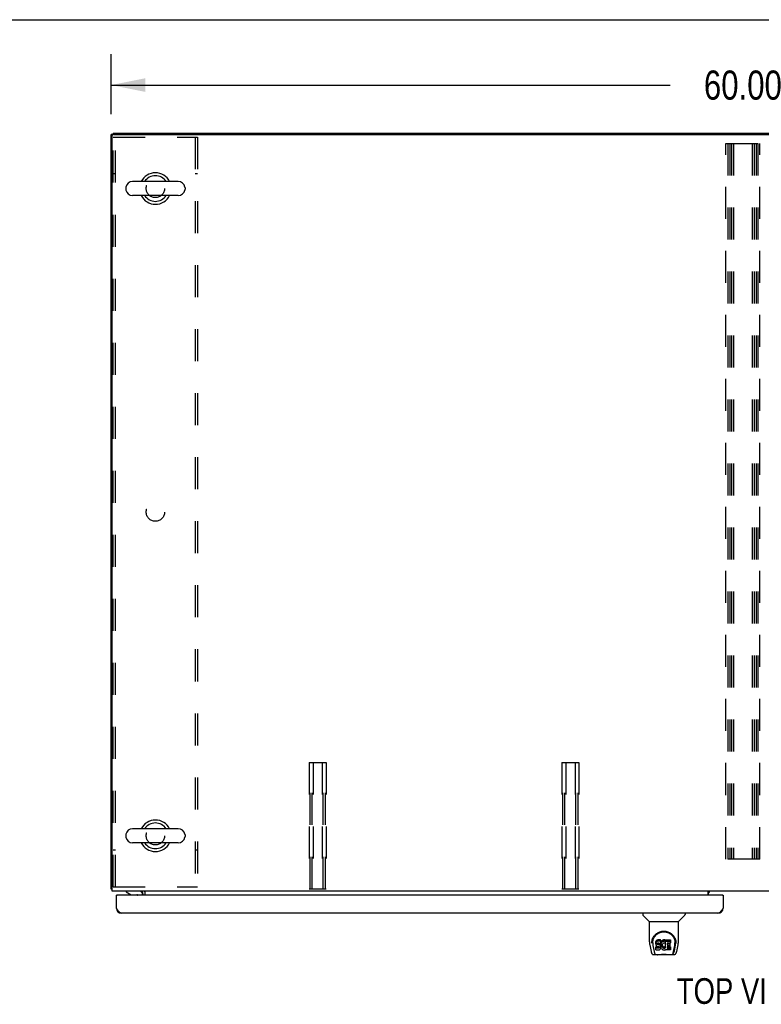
# Model space of a CAD drawing. Header units: inches. Extents: x 0 to 277, y 0 to 179.
# Tile 88 of 94: x 56 to 91, y 132 to 179. Entities that reach past the tile are written whole.
import ezdxf

# ---------------------------------------------------------------- set-up
doc = ezdxf.new("R2010")
doc.units = ezdxf.units.IN
doc.header["$LTSCALE"] = 15.20914
doc.header["$MEASUREMENT"] = 0
doc.linetypes.add('HIDDEN', pattern=[0.2, 0.1, -0.1])
doc.layers.get('0').update_dxf_attribs({"linetype": 'CONTINUOUS'})
for name, color, linetype in [('02___PRT_ALL_AXES', 7, 'CONTINUOUS'), ('DEFAULT_2', 8, 'HIDDEN'), ('DIMENSIONS', 7, 'CONTINUOUS')]:
    doc.layers.add(name, color=color, linetype=linetype)
doc.styles.get("Standard").update_dxf_attribs({"font": 'txt', "width": 0.8})
doc.dimstyles.new('DIMSTYLE_1', dxfattribs={"dimtxt": 1.382649, "dimasz": 1.626646, "dimexe": 0.09, "dimexo": 0.07, "dimgap": 0.0425, "dimtad": 0, "dimtih": 1, "dimtoh": 1, "dimzin": 4, "dimdsep": 46, "dimtxsty": 'Standard', "dimblk": '_FILLED', "dimblk1": '_FILLED', "dimblk2": '_FILLED', "dimcen": 0.09, "dimadec": 0, "dimazin": 0, "dimtfac": 1, "dimtofl": 0, "dimtmove": 0, "dimatfit": 3, "dimldrblk": '_FILLED', "dimfxl": 0, "dimtolj": 1, "dimtzin": 4, "dimarcsym": 0})

# ---------------------------------------------------------------- blocks, each defined once
blk = doc.blocks.new('_FILLED')
at = {"color": 0, "linetype": 'ByBlock'}
blk.add_solid([(0, 0), (-1, 0.2), (-1, -0.2)], dxfattribs=at)
blk = doc.blocks.new('*D1')
at = {"layer": 'DIMENSIONS', "color": 2, "linetype": 'Continuous'}
for p, q in [((60.156, 174.446), (60.156, 177.289)), ((120.156, 174.56), (120.156, 177.289)), ((60.156, 175.825), (86.699, 175.825)), ((120.156, 175.825), (93.612, 175.825))]:
    blk.add_line(p, q, dxfattribs=at)
at = {"layer": 'DIMENSIONS', "color": 2, "linetype": 'Continuous', "xscale": 1.6266460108, "yscale": 1.6266460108, "zscale": 1.6266460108, "rotation": 180}
blk.add_blockref('_FILLED', (60.156, 175.825), dxfattribs=at)
at = {"layer": 'DIMENSIONS', "color": 2, "linetype": 'Continuous', "xscale": 1.6266460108, "yscale": 1.6266460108, "zscale": 1.6266460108}
blk.add_blockref('_FILLED', (120.156, 175.825), dxfattribs=at)
at = {"layer": 'DIMENSIONS', "color": 2, "linetype": 'Continuous', "insert": (90.156, 176.516), "char_height": 1.3826, "width": 5.5306, "attachment_point": 2, "line_spacing_factor": 0.9}
blk.add_mtext('60.00', dxfattribs=at)

msp = doc.modelspace()

# ---------------------------------------------------------------- linework, layer by layer
at = {"color": 7, "linetype": 'Continuous'}
for p, q in [((0, 178.931), (276.53, 178.931)), ((60.26, 173.484), (60.156, 173.484)), ((60.26, 173.536), (60.26, 173.483)), ((60.26, 173.536), (120.052, 173.536)), ((63.34, 171.245), (61.18, 171.245)), ((60.85, 170.949), (60.85, 170.873)), ((63.67, 170.949), (63.67, 170.873)), ((63.34, 170.577), (61.18, 170.577)), ((63.34, 140.495), (61.18, 140.495)), ((60.85, 140.199), (60.85, 140.123)), ((63.67, 140.199), (63.67, 140.123)), ((63.34, 139.827), (61.18, 139.827)), ((60.208, 137.64), (60.156, 137.64)), ((60.867, 137.536), (60.867, 137.497)), ((61.672, 137.535), (61.638, 137.5)), ((60.426, 137.336), (60.406, 137.336)), ((60.867, 137.497), (61.105, 137.359)), ((61.002, 137.418), (61.002, 137.407)), ((61.002, 137.407), (61.022, 137.407)), ((61.105, 137.359), (61.378, 137.359)), ((61.654, 137.379), (61.654, 137.336)), ((89.198, 137.336), (89.218, 137.336)), ((85.401, 136.482), (85.401, 136.42)), ((85.71, 136.095), (85.413, 136.392)), ((87.1, 136.095), (87.398, 136.392)), ((87.409, 136.482), (87.409, 136.42)), ((85.716, 136.089), (87.094, 136.089)), ((85.716, 135.117), (85.716, 136.089)), ((87.094, 135.118), (87.094, 136.089)), ((86.049, 135.186), (86.035, 135.166)), ((86.058, 135.194), (86.049, 135.186)), ((86.049, 135.119), (86.049, 135.186)), ((86.067, 135.2), (86.058, 135.194)), ((86.058, 135.127), (86.058, 135.194)), ((86.089, 135.21), (86.067, 135.2)), ((86.067, 135.134), (86.067, 135.2)), ((86.112, 135.218), (86.089, 135.21)), ((86.089, 135.143), (86.089, 135.21)), ((86.252, 135.218), (86.112, 135.218)), ((86.112, 135.151), (86.112, 135.218)), ((86.253, 135.175), (86.252, 135.218)), ((86.252, 135.151), (86.252, 135.218)), ((86.329, 135.187), (86.313, 135.172)), ((86.348, 135.2), (86.329, 135.187)), ((86.329, 135.12), (86.329, 135.187)), ((86.368, 135.209), (86.348, 135.2)), ((86.348, 135.133), (86.348, 135.2)), ((86.39, 135.214), (86.368, 135.209)), ((86.368, 135.142), (86.368, 135.209)), ((86.412, 135.216), (86.39, 135.214)), ((86.39, 135.147), (86.39, 135.214)), ((86.412, 135.216), (86.434, 135.216)), ((86.412, 135.149), (86.412, 135.216)), ((86.446, 135.214), (86.434, 135.216)), ((86.434, 135.149), (86.434, 135.216)), ((86.456, 135.211), (86.446, 135.214)), ((86.446, 135.147), (86.446, 135.214)), ((86.475, 135.199), (86.456, 135.211)), ((86.456, 135.144), (86.456, 135.211)), ((86.475, 135.199), (86.475, 135.132)), ((86.476, 135.195), (86.476, 135.132)), ((86.485, 135.215), (86.722, 135.215)), ((86.485, 134.824), (86.485, 135.215)), ((86.726, 135.211), (86.726, 135.07)), ((85.731, 134.974), (85.796, 134.669)), ((85.841, 135.148), (85.84, 135.085)), ((85.878, 135.075), (85.878, 135.052)), ((85.887, 134.954), (85.945, 134.661)), ((86.021, 135.12), (86.019, 135.097)), ((86.019, 135.03), (86.019, 135.097)), ((86.021, 135.054), (86.019, 135.03)), ((86.019, 135.03), (86.02, 135.006)), ((86.02, 135.006), (86.024, 134.983)), ((86.026, 135.144), (86.021, 135.12)), ((86.021, 135.054), (86.021, 135.12)), ((86.026, 135.077), (86.021, 135.054)), ((86.022, 134.744), (86.022, 134.886)), ((86.024, 134.983), (86.032, 134.96)), ((86.035, 135.166), (86.026, 135.144)), ((86.026, 135.077), (86.026, 135.144)), ((86.035, 135.099), (86.026, 135.077)), ((86.085, 134.891), (86.026, 134.89)), ((86.026, 134.823), (86.026, 134.89)), ((86.085, 134.824), (86.026, 134.823)), ((86.026, 134.739), (86.17, 134.739)), ((86.032, 134.96), (86.045, 134.94)), ((86.035, 135.099), (86.035, 135.166)), ((86.049, 135.119), (86.035, 135.099)), ((86.045, 134.94), (86.061, 134.923)), ((86.058, 135.127), (86.049, 135.119)), ((86.067, 135.134), (86.058, 135.127)), ((86.061, 134.923), (86.081, 134.91)), ((86.089, 135.143), (86.067, 135.134)), ((86.081, 134.91), (86.092, 134.905)), ((86.146, 134.891), (86.085, 134.891)), ((86.085, 134.824), (86.085, 134.891)), ((86.146, 134.824), (86.085, 134.824)), ((86.112, 135.151), (86.089, 135.143)), ((86.09, 135.018), (86.091, 135.033)), ((86.091, 135.011), (86.09, 135.018)), ((86.091, 135.033), (86.093, 135.048)), ((86.091, 135.011), (86.091, 135.033)), ((86.093, 135.004), (86.091, 135.011)), ((86.092, 134.905), (86.104, 134.903)), ((86.093, 135.048), (86.096, 135.055)), ((86.093, 135.004), (86.093, 135.048)), ((86.098, 134.998), (86.093, 135.004)), ((86.096, 135.055), (86.102, 135.06)), ((86.098, 134.998), (86.098, 135.056)), ((86.104, 134.993), (86.098, 134.998)), ((86.102, 135.06), (86.116, 135.064)), ((86.104, 135.06), (86.103, 135.06)), ((86.118, 135.056), (86.104, 135.06)), ((86.104, 134.993), (86.104, 135.06)), ((86.118, 134.989), (86.104, 134.993)), ((86.104, 134.903), (86.151, 134.903)), ((86.252, 135.151), (86.112, 135.151)), ((86.116, 135.064), (86.131, 135.065)), ((86.142, 135.057), (86.118, 135.056)), ((86.118, 134.989), (86.118, 135.056)), ((86.142, 134.99), (86.118, 134.989)), ((86.131, 135.065), (86.244, 135.065)), ((86.166, 135.055), (86.142, 135.057)), ((86.142, 134.99), (86.142, 135.057)), ((86.166, 134.989), (86.142, 134.99)), ((86.161, 134.892), (86.146, 134.891)), ((86.146, 134.824), (86.146, 134.891)), ((86.161, 134.825), (86.146, 134.824)), ((86.151, 134.903), (86.159, 134.902)), ((86.159, 134.902), (86.166, 134.9)), ((86.168, 134.896), (86.161, 134.892)), ((86.161, 134.825), (86.161, 134.892)), ((86.168, 134.829), (86.161, 134.825)), ((86.19, 135.05), (86.166, 135.055)), ((86.166, 134.989), (86.166, 135.055)), ((86.19, 134.984), (86.166, 134.989)), ((86.166, 134.9), (86.172, 134.895)), ((86.169, 134.897), (86.168, 134.896)), ((86.168, 134.829), (86.168, 134.896)), ((86.173, 134.834), (86.168, 134.829)), ((86.17, 134.739), (86.182, 134.741)), ((86.172, 134.895), (86.177, 134.889)), ((86.173, 134.834), (86.173, 134.894)), ((86.183, 134.846), (86.173, 134.834)), ((86.177, 134.889), (86.183, 134.876)), ((86.182, 134.741), (86.194, 134.745)), ((86.183, 134.846), (86.183, 134.878)), ((86.183, 134.876), (86.186, 134.861)), ((86.185, 134.853), (86.183, 134.846)), ((86.185, 134.853), (86.185, 134.865)), ((86.186, 134.861), (86.185, 134.853)), ((86.201, 135.045), (86.19, 135.05)), ((86.19, 134.984), (86.19, 135.05)), ((86.201, 134.979), (86.19, 134.984)), ((86.194, 134.745), (86.213, 134.759)), ((86.21, 135.039), (86.201, 135.045)), ((86.201, 134.979), (86.201, 135.045)), ((86.21, 134.972), (86.201, 134.979)), ((86.228, 135.022), (86.21, 135.039)), ((86.21, 134.972), (86.21, 135.039)), ((86.228, 134.955), (86.21, 134.972)), ((86.213, 134.759), (86.23, 134.776)), ((86.241, 135.002), (86.228, 135.022)), ((86.228, 134.955), (86.228, 135.022)), ((86.241, 134.935), (86.228, 134.955)), ((86.23, 134.776), (86.237, 134.786)), ((86.237, 134.786), (86.242, 134.796)), ((86.25, 134.98), (86.241, 135.002)), ((86.241, 134.935), (86.241, 135.002)), ((86.25, 134.913), (86.241, 134.935)), ((86.242, 134.796), (86.251, 134.819)), ((86.244, 135.065), (86.249, 135.066)), ((86.249, 135.066), (86.251, 135.071)), ((86.251, 134.976), (86.25, 134.98)), ((86.25, 134.913), (86.25, 134.98)), ((86.256, 134.89), (86.25, 134.913)), ((86.251, 135.071), (86.252, 135.084)), ((86.256, 135.054), (86.251, 135.009)), ((86.251, 134.942), (86.251, 135.009)), ((86.256, 134.987), (86.251, 134.942)), ((86.251, 134.942), (86.252, 134.92)), ((86.251, 134.819), (86.257, 134.842)), ((86.253, 135.108), (86.252, 135.151)), ((86.252, 135.084), (86.253, 135.108)), ((86.252, 134.92), (86.255, 134.898)), ((86.253, 135.108), (86.253, 135.175)), ((86.255, 134.898), (86.26, 134.876)), ((86.26, 135.075), (86.256, 135.054)), ((86.256, 134.987), (86.256, 135.054)), ((86.26, 135.009), (86.256, 134.987)), ((86.259, 134.866), (86.256, 134.89)), ((86.257, 134.842), (86.259, 134.866)), ((86.259, 134.866), (86.259, 134.88)), ((86.266, 135.097), (86.26, 135.075)), ((86.26, 135.009), (86.26, 135.075)), ((86.266, 135.03), (86.26, 135.009)), ((86.26, 134.876), (86.267, 134.855)), ((86.275, 135.118), (86.266, 135.097)), ((86.266, 135.03), (86.266, 135.097)), ((86.275, 135.051), (86.266, 135.03)), ((86.267, 134.855), (86.288, 134.816)), ((86.285, 135.137), (86.275, 135.118)), ((86.275, 135.051), (86.275, 135.118)), ((86.285, 135.07), (86.275, 135.051)), ((86.298, 135.155), (86.285, 135.137)), ((86.285, 135.07), (86.285, 135.137)), ((86.298, 135.088), (86.285, 135.07)), ((86.288, 134.816), (86.301, 134.797)), ((86.313, 135.172), (86.298, 135.155)), ((86.298, 135.088), (86.298, 135.155)), ((86.313, 135.105), (86.298, 135.088)), ((86.301, 134.797), (86.315, 134.781)), ((86.313, 135.105), (86.313, 135.172)), ((86.329, 135.12), (86.313, 135.105)), ((86.315, 134.781), (86.332, 134.766)), ((86.325, 134.985), (86.321, 134.958)), ((86.321, 134.958), (86.321, 134.931)), ((86.321, 134.931), (86.322, 134.918)), ((86.322, 134.918), (86.322, 134.958)), ((86.322, 134.918), (86.325, 134.905)), ((86.324, 134.977), (86.325, 134.972)), ((86.328, 134.997), (86.325, 134.985)), ((86.325, 134.972), (86.335, 134.947)), ((86.325, 134.905), (86.325, 134.972)), ((86.325, 134.905), (86.335, 134.88)), ((86.334, 135.009), (86.328, 134.997)), ((86.348, 135.133), (86.329, 135.12)), ((86.332, 134.766), (86.35, 134.752)), ((86.348, 135.032), (86.334, 135.009)), ((86.335, 134.947), (86.349, 134.924)), ((86.335, 134.88), (86.335, 134.947)), ((86.335, 134.88), (86.349, 134.857)), ((86.368, 135.142), (86.348, 135.133)), ((86.357, 135.043), (86.348, 135.032)), ((86.349, 134.924), (86.357, 134.914)), ((86.349, 134.857), (86.349, 134.924)), ((86.349, 134.857), (86.357, 134.847)), ((86.35, 134.752), (86.359, 134.747)), ((86.367, 135.05), (86.357, 135.043)), ((86.357, 134.914), (86.367, 134.905)), ((86.357, 134.847), (86.357, 134.914)), ((86.357, 134.847), (86.367, 134.838)), ((86.359, 134.747), (86.37, 134.743)), ((86.392, 135.061), (86.367, 135.05)), ((86.367, 134.905), (86.379, 134.898)), ((86.367, 134.838), (86.367, 134.905)), ((86.367, 134.838), (86.379, 134.831)), ((86.39, 135.147), (86.368, 135.142)), ((86.37, 134.743), (86.392, 134.738)), ((86.379, 134.898), (86.391, 134.893)), ((86.379, 134.831), (86.379, 134.898)), ((86.379, 134.831), (86.391, 134.826)), ((86.412, 135.149), (86.39, 135.147)), ((86.391, 134.893), (86.404, 134.89)), ((86.391, 134.826), (86.391, 134.893)), ((86.391, 134.826), (86.404, 134.824)), ((86.405, 135.064), (86.392, 135.061)), ((86.392, 134.738), (86.414, 134.735)), ((86.404, 134.89), (86.418, 134.89)), ((86.404, 134.824), (86.404, 134.89)), ((86.404, 134.824), (86.418, 134.823)), ((86.418, 135.064), (86.405, 135.064)), ((86.434, 135.149), (86.412, 135.149)), ((86.414, 134.735), (86.436, 134.738)), ((86.432, 135.061), (86.418, 135.064)), ((86.418, 134.89), (86.431, 134.892)), ((86.418, 134.823), (86.418, 134.89)), ((86.418, 134.823), (86.431, 134.825)), ((86.431, 134.892), (86.443, 134.896)), ((86.431, 134.825), (86.431, 134.892)), ((86.431, 134.825), (86.443, 134.829)), ((86.444, 135.056), (86.432, 135.061)), ((86.446, 135.147), (86.434, 135.149)), ((86.436, 134.738), (86.457, 134.745)), ((86.443, 134.896), (86.456, 134.901)), ((86.443, 134.829), (86.443, 134.896)), ((86.443, 134.829), (86.456, 134.835)), ((86.456, 135.144), (86.446, 135.147)), ((86.476, 135.127), (86.45, 135.058)), ((86.475, 135.132), (86.456, 135.144)), ((86.456, 134.901), (86.467, 134.909)), ((86.456, 134.835), (86.456, 134.901)), ((86.456, 134.835), (86.467, 134.842)), ((86.457, 134.745), (86.476, 134.757)), ((86.467, 134.909), (86.467, 134.842)), ((86.473, 134.908), (86.485, 134.89)), ((86.473, 134.841), (86.485, 134.824)), ((86.487, 134.757), (86.476, 134.757)), ((86.476, 134.757), (86.476, 134.757)), ((86.485, 135.149), (86.722, 135.149)), ((86.487, 134.744), (86.487, 134.757)), ((86.722, 134.739), (86.491, 134.739)), ((86.555, 135.061), (86.555, 134.993)), ((86.556, 134.902), (86.556, 134.825)), ((86.722, 135.065), (86.56, 135.065)), ((86.56, 135.056), (86.691, 135.056)), ((86.56, 134.989), (86.691, 134.989)), ((86.691, 134.907), (86.561, 134.907)), ((86.561, 134.887), (86.722, 134.887)), ((86.561, 134.82), (86.722, 134.82)), ((86.695, 135.051), (86.695, 134.911)), ((86.727, 134.883), (86.727, 134.744)), ((86.866, 134.661), (86.922, 134.951)), ((86.907, 134.697), (86.96, 134.967)), ((86.922, 134.951), (86.923, 134.955)), ((86.969, 135.148), (86.97, 135.085)), ((86.976, 135.062), (86.976, 135.062)), ((87.014, 134.669), (87.079, 134.974)), ((85.92, 134.514), (86.122, 134.514)), ((85.962, 134.593), (85.955, 134.593)), ((85.965, 134.586), (85.964, 134.587)), ((86.007, 134.514), (86.006, 134.514)), ((86.699, 134.502), (86.112, 134.502)), ((86.689, 134.514), (86.89, 134.514)), ((86.805, 134.514), (86.803, 134.514)), ((86.846, 134.587), (86.85, 134.597)), ((86.846, 134.586), (86.846, 134.587)), ((86.855, 134.593), (86.848, 134.593))]:
    msp.add_line(p, q, dxfattribs=at)
at = {"color": 3, "linetype": 'Continuous'}
for p, q in [((60.156, 137.64), (60.156, 173.484)), ((60.208, 137.536), (60.208, 173.422)), ((60.27, 173.484), (120.041, 173.484)), ((120.104, 137.536), (60.208, 137.536)), ((61.781, 137.336), (61.781, 137.536)), ((88.51, 137.336), (88.51, 137.536)), ((60.406, 136.729), (60.406, 137.336)), ((89.198, 137.336), (60.426, 137.336)), ((61.635, 137.497), (61.636, 137.498)), ((61.636, 137.498), (61.641, 137.505)), ((61.636, 137.498), (61.636, 137.498)), ((61.641, 137.505), (61.642, 137.507)), ((61.677, 137.336), (61.677, 137.394)), ((89.218, 137.336), (89.218, 136.729)), ((88.972, 136.482), (60.652, 136.482))]:
    msp.add_line(p, q, dxfattribs=at)
for points in [[(60.183, 137.626), (60.18, 137.627), (60.176, 137.627), (60.173, 137.628), (60.17, 137.629), (60.168, 137.63), (60.165, 137.631), (60.163, 137.632), (60.161, 137.633), (60.159, 137.634), (60.158, 137.635), (60.157, 137.636), (60.156, 137.637), (60.156, 137.639), (60.156, 137.64)], [(60.208, 137.62), (60.208, 137.62), (60.203, 137.621), (60.199, 137.623), (60.195, 137.623), (60.191, 137.624), (60.183, 137.626)], [(61.649, 137.515), (61.651, 137.518), (61.653, 137.52), (61.655, 137.523), (61.658, 137.525), (61.66, 137.527), (61.662, 137.529)], [(61.662, 137.529), (61.665, 137.531), (61.667, 137.533), (61.669, 137.534), (61.671, 137.535)], [(61.634, 137.496), (61.634, 137.496), (61.634, 137.496), (61.634, 137.496), (61.635, 137.497)], [(61.642, 137.507), (61.644, 137.509), (61.645, 137.511), (61.647, 137.513), (61.649, 137.515)], [(60.652, 136.482), (60.642, 136.483), (60.632, 136.485), (60.621, 136.487), (60.611, 136.491), (60.601, 136.496), (60.591, 136.501), (60.58, 136.508), (60.57, 136.516), (60.56, 136.524), (60.549, 136.533), (60.539, 136.544), (60.529, 136.555), (60.519, 136.566), (60.508, 136.579), (60.498, 136.592), (60.488, 136.606), (60.478, 136.62), (60.467, 136.635), (60.457, 136.65), (60.447, 136.665), (60.437, 136.681), (60.426, 136.697), (60.416, 136.713), (60.406, 136.729)], [(89.218, 136.729), (89.208, 136.713), (89.198, 136.697), (89.187, 136.681), (89.177, 136.665), (89.167, 136.65), (89.157, 136.635), (89.146, 136.62), (89.136, 136.606), (89.126, 136.592), (89.115, 136.579), (89.105, 136.566), (89.095, 136.555), (89.085, 136.544), (89.074, 136.533), (89.064, 136.524), (89.054, 136.516), (89.044, 136.508), (89.033, 136.501), (89.023, 136.496), (89.013, 136.491), (89.003, 136.487), (88.992, 136.485), (88.982, 136.483), (88.972, 136.482)]]:
    msp.add_lwpolyline(points, dxfattribs=at)
at = {"color": 7, "linetype": 'Continuous'}
for points in [[(85.834, 135.075), (85.837, 135.117), (85.845, 135.169), (85.856, 135.218), (85.871, 135.264), (85.89, 135.308), (85.912, 135.349), (85.936, 135.387), (85.963, 135.423), (85.993, 135.456), (86.025, 135.487), (86.059, 135.516), (86.095, 135.541), (86.134, 135.564), (86.175, 135.584), (86.218, 135.601), (86.263, 135.615), (86.309, 135.625), (86.356, 135.631), (86.403, 135.633), (86.451, 135.631), (86.498, 135.625), (86.543, 135.616), (86.588, 135.603), (86.631, 135.586), (86.672, 135.566), (86.711, 135.544), (86.748, 135.518), (86.783, 135.49), (86.815, 135.459), (86.845, 135.426), (86.872, 135.39), (86.897, 135.352), (86.918, 135.312), (86.937, 135.269), (86.953, 135.223), (86.965, 135.174), (86.973, 135.123), (86.976, 135.075)], [(85.878, 135.075), (85.879, 135.095), (85.88, 135.119), (85.883, 135.143), (85.886, 135.167), (85.891, 135.191), (85.897, 135.214), (85.904, 135.237), (85.911, 135.259), (85.92, 135.28), (85.929, 135.301), (85.94, 135.322), (85.95, 135.341), (85.962, 135.36), (85.974, 135.378), (85.987, 135.395), (86, 135.412), (86.014, 135.428), (86.028, 135.443), (86.042, 135.457), (86.057, 135.47), (86.072, 135.483), (86.087, 135.495), (86.103, 135.506), (86.118, 135.517), (86.134, 135.527), (86.15, 135.536), (86.166, 135.544), (86.181, 135.552), (86.197, 135.559), (86.213, 135.566), (86.229, 135.572), (86.245, 135.577), (86.261, 135.582), (86.277, 135.586), (86.293, 135.59), (86.309, 135.593), (86.325, 135.596), (86.341, 135.598), (86.357, 135.6), (86.373, 135.601), (86.389, 135.602), (86.404, 135.602), (86.42, 135.602), (86.436, 135.601), (86.452, 135.6), (86.468, 135.598), (86.484, 135.596), (86.5, 135.593), (86.516, 135.59), (86.532, 135.586), (86.548, 135.582), (86.564, 135.577), (86.58, 135.572), (86.596, 135.566), (86.612, 135.56), (86.628, 135.553), (86.644, 135.545), (86.66, 135.536), (86.676, 135.527), (86.691, 135.517), (86.707, 135.507), (86.722, 135.496), (86.738, 135.484), (86.753, 135.471), (86.767, 135.458), (86.782, 135.443), (86.796, 135.428), (86.81, 135.413), (86.823, 135.396), (86.836, 135.379), (86.848, 135.36), (86.86, 135.342), (86.871, 135.322), (86.881, 135.302), (86.89, 135.281), (86.899, 135.259), (86.907, 135.237), (86.913, 135.214), (86.919, 135.191), (86.924, 135.168), (86.928, 135.144), (86.93, 135.12), (86.932, 135.095), (86.932, 135.075)], [(85.716, 135.117), (85.717, 135.09), (85.72, 135.048), (85.725, 135.006), (85.731, 134.974)], [(85.834, 135.062), (85.834, 135.066), (85.834, 135.075)], [(85.878, 135.052), (85.879, 135.036), (85.88, 135.007), (85.883, 134.979), (85.887, 134.954)], [(86.026, 134.89), (86.026, 134.89), (86.025, 134.89), (86.025, 134.89), (86.024, 134.89), (86.024, 134.89), (86.024, 134.889), (86.023, 134.889), (86.023, 134.889), (86.022, 134.888), (86.022, 134.888), (86.022, 134.887), (86.022, 134.887), (86.022, 134.886), (86.022, 134.886)], [(86.026, 134.823), (86.026, 134.823), (86.025, 134.823), (86.025, 134.823), (86.024, 134.823), (86.024, 134.823), (86.024, 134.823), (86.023, 134.822), (86.023, 134.822), (86.022, 134.822), (86.022, 134.821), (86.022, 134.821), (86.022, 134.82), (86.022, 134.82), (86.022, 134.819)], [(86.923, 134.955), (86.924, 134.958), (86.924, 134.961), (86.925, 134.964), (86.925, 134.967), (86.926, 134.97), (86.926, 134.973), (86.927, 134.977), (86.927, 134.98), (86.928, 134.984), (86.928, 134.987), (86.929, 134.991), (86.929, 134.995), (86.929, 134.999), (86.93, 135.003), (86.93, 135.007), (86.931, 135.012), (86.931, 135.016), (86.931, 135.02), (86.931, 135.025), (86.932, 135.03), (86.932, 135.034), (86.932, 135.039), (86.932, 135.044), (86.932, 135.049), (86.932, 135.075)], [(86.976, 135.075), (86.976, 135.067), (86.976, 135.062)], [(87.079, 134.974), (87.085, 135.005), (87.091, 135.047), (87.094, 135.09), (87.094, 135.118)], [(85.796, 134.669), (85.8, 134.654), (85.805, 134.633), (85.811, 134.614), (85.817, 134.598), (85.824, 134.583), (85.831, 134.569), (85.84, 134.557), (85.849, 134.546), (85.86, 134.536), (85.872, 134.527), (85.886, 134.521), (85.901, 134.516), (85.916, 134.514), (85.92, 134.514)], [(85.945, 134.661), (85.947, 134.65), (85.95, 134.636), (85.953, 134.622), (85.957, 134.609), (85.961, 134.597), (85.964, 134.587)], [(85.965, 134.586), (85.97, 134.574), (85.976, 134.562), (85.982, 134.551), (85.989, 134.542), (85.996, 134.534), (86.004, 134.527), (86.013, 134.521), (86.023, 134.517), (86.033, 134.515), (86.041, 134.514)], [(86.122, 134.514), (86.142, 134.515), (86.164, 134.516), (86.188, 134.518), (86.212, 134.521), (86.238, 134.524), (86.265, 134.527), (86.292, 134.529), (86.32, 134.532), (86.349, 134.533), (86.379, 134.535), (86.408, 134.535), (86.437, 134.534), (86.466, 134.533), (86.495, 134.531), (86.522, 134.529), (86.549, 134.526), (86.576, 134.523), (86.601, 134.521), (86.625, 134.518), (86.647, 134.516), (86.669, 134.515), (86.689, 134.514)], [(86.122, 134.514), (86.144, 134.515), (86.171, 134.516), (86.198, 134.519), (86.255, 134.524)], [(86.255, 134.524), (86.284, 134.527), (86.314, 134.53), (86.344, 134.531), (86.374, 134.533), (86.405, 134.533), (86.435, 134.533), (86.466, 134.531), (86.496, 134.53), (86.526, 134.527), (86.555, 134.524), (86.612, 134.519)], [(86.612, 134.519), (86.64, 134.516), (86.666, 134.515), (86.689, 134.514)], [(86.769, 134.514), (86.777, 134.515), (86.787, 134.517), (86.797, 134.521), (86.806, 134.527), (86.814, 134.533), (86.821, 134.542), (86.828, 134.551), (86.834, 134.561), (86.841, 134.574), (86.846, 134.586)], [(86.85, 134.597), (86.853, 134.609), (86.857, 134.622), (86.86, 134.636), (86.863, 134.65), (86.866, 134.661)], [(86.89, 134.514), (86.905, 134.515), (86.918, 134.518), (86.93, 134.523), (86.942, 134.53), (86.953, 134.538), (86.962, 134.547), (86.97, 134.557), (86.978, 134.567), (86.984, 134.579), (86.99, 134.591), (86.996, 134.605), (87.001, 134.621), (87.006, 134.637), (87.011, 134.656), (87.014, 134.669)]]:
    msp.add_lwpolyline(points, dxfattribs=at)
at = {"color": 3, "linetype": 'Continuous'}
for centre, radius, start, end in [((60.27, 173.422), 0.0625, 90, 180), ((61.534, 137.394), 0.142, 0, 90), ((88.652, 137.394), 0.142, 90, 180), ((60.426, 137.316), 0.02, 90, 180), ((89.198, 137.316), 0.02, 0, 90), ((60.652, 136.729), 0.246, 180, 270), ((88.972, 136.729), 0.246, 270, 360)]:
    msp.add_arc(centre, radius, start, end, dxfattribs=at)
at = {"color": 7, "linetype": 'Continuous'}
for centre, radius, start, end in [((61.18, 170.911), 0.334, 90, 167.5716), ((62.26, 170.911), 0.75, 26.4733, 153.5267), ((62.26, 170.911), 0.61, 33.2138, 146.7862), ((63.34, 170.911), 0.334, 12.4284, 90), ((61.007, 170.949), 0.157, 167.5716, 180), ((61.007, 170.873), 0.157, 180, 192.4284), ((61.18, 170.911), 0.334, 192.4284, 270), ((63.34, 170.911), 0.334, 270, 347.5716), ((63.513, 170.949), 0.157, 0, 12.4284), ((63.513, 170.873), 0.157, 347.5716, 360), ((62.26, 170.911), 0.75, 206.4733, 333.5267), ((62.26, 170.911), 0.61, 213.2138, 326.7862), ((62.26, 140.161), 0.75, 26.4733, 153.5267), ((61.18, 140.161), 0.334, 90, 167.5716), ((62.26, 140.161), 0.61, 33.2138, 146.7862), ((63.34, 140.161), 0.334, 12.4284, 90), ((61.007, 140.199), 0.157, 167.5716, 180), ((61.007, 140.123), 0.157, 180, 192.4284), ((61.18, 140.161), 0.334, 192.4284, 270), ((63.34, 140.161), 0.334, 270, 347.5716), ((63.513, 140.199), 0.157, 0, 12.4284), ((63.513, 140.123), 0.157, 347.5716, 360), ((62.26, 140.161), 0.75, 206.4733, 333.5267), ((62.26, 140.161), 0.61, 213.2138, 326.7862), ((61.496, 137.379), 0.157, 0, 90), ((61.534, 137.394), 0.246, 0, 35.3266), ((61.118, 137.422), 0.116, 187.587, 227.2803), ((61.378, 137.26), 0.0984, 50.6352, 90), ((61.324, 137.422), 0.116, 312.7197, 322.4687), ((85.441, 136.42), 0.0394, 180, 225), ((87.37, 136.42), 0.0394, 315, 360), ((85.724, 136.108), 0.0197, 225, 262.5), ((87.086, 136.108), 0.0197, 277.5, 315), ((86.112, 134.522), 0.0197, 203.607, 270), ((86.699, 134.522), 0.0197, 270, 336.393)]:
    msp.add_arc(centre, radius, start, end, dxfattribs=at)
for centre, major_axis, ratio, start_param, end_param in [((86.405, 135.075), (0, 0.565), 0.999848, 1.129542, 1.553352), ((86.472, 135.195), (0.00448, 0), 1, 0.003891, 0.905353), ((86.722, 135.211), (0, 0.00448), 1, -1.570796, 0), ((86.405, 135.075), (0, 0.565), 0.999848, 4.519536, 5.157611), ((86.026, 134.744), (0, 0.00483), 1, 1.570796, 3.141593), ((86.446, 135.06), (0, 0.00448), 1, -3.557718, -1.937287), ((86.469, 134.905), (0, 0.00448), 1, 0, 0.651783), ((86.469, 134.839), (0, 0.00448), 1, 0, 0.651783), ((86.469, 134.905), (0.00448, 0), 1, 0.594971, 1.570796), ((86.469, 134.839), (0.00448, 0), 1, 0.594971, 1.570796), ((86.472, 135.128), (0.00448, 0), 1, 0.003842, 0.905353), ((86.491, 134.744), (0, 0.00448), 1, 1.570796, 3.141593), ((86.56, 135.061), (0, 0.00448), 1, 0, 1.570796), ((86.56, 135.06), (0.00448, 0), 1, 3.535633, 4.712389), ((86.56, 134.993), (0, 0.00448), 1, 1.570796, 3.141593), ((86.561, 134.902), (0, 0.00448), 1, 0, 1.570796), ((86.561, 134.892), (0, 0.00448), 1, 1.570796, 3.141593), ((86.561, 134.825), (0, 0.00448), 1, 1.570796, 3.141593), ((86.691, 135.051), (0, 0.00448), 1, -1.570796, 0), ((86.691, 134.984), (0, 0.00448), 1, -1.570796, 0), ((86.691, 134.911), (0, 0.00448), 1, -3.141593, -1.570796), ((86.722, 135.144), (0, 0.00448), 1, -1.570796, 0), ((86.722, 135.07), (0, 0.00448), 1, -3.141593, -1.570796), ((86.722, 134.883), (0, 0.00448), 1, -1.570796, 0), ((86.722, 134.816), (0, 0.00448), 1, -1.570796, 0), ((86.722, 134.744), (0, 0.00448), 1, -3.141593, -1.570796), ((86.849, 134.947), (-0.007, 0.354), 0.213027, -3.145575, -2.360177)]:
    msp.add_ellipse(centre, major_axis=major_axis, ratio=ratio, start_param=start_param, end_param=end_param, dxfattribs=at)
at = {"layer": '02___PRT_ALL_AXES', "color": 8, "linetype": 'HIDDEN'}
for centre in [(62.26, 170.916), (62.26, 155.541), (62.26, 140.166)]:
    msp.add_circle(centre, 0.438, dxfattribs=at)
at = {"layer": 'DEFAULT_2', "color": 8, "linetype": 'HIDDEN'}
for p, q in [((60.26, 137.729), (60.26, 173.354)), ((60.26, 173.354), (64.26, 173.354)), ((60.364, 137.729), (60.364, 173.354)), ((64.156, 173.354), (64.156, 137.729)), ((64.26, 173.354), (64.26, 137.729)), ((89.343, 139.057), (89.343, 173.057)), ((89.343, 173.057), (90.968, 173.057)), ((89.447, 173.057), (89.447, 139.057)), ((89.531, 173.057), (89.531, 139.057)), ((89.614, 173.057), (89.614, 139.057)), ((89.718, 173.057), (89.718, 139.057)), ((90.593, 173.057), (90.593, 139.057)), ((90.697, 173.057), (90.697, 139.057)), ((90.781, 173.057), (90.781, 139.057)), ((90.864, 173.057), (90.864, 139.057)), ((90.968, 139.057), (90.968, 173.057)), ((60.364, 171.604), (60.26, 171.604)), ((64.26, 171.604), (64.156, 171.604)), ((69.562, 143.64), (69.562, 137.64)), ((69.562, 143.64), (70.374, 143.64)), ((69.602, 137.64), (69.602, 143.64)), ((69.709, 137.64), (69.709, 143.64)), ((69.749, 143.64), (69.749, 137.64)), ((70.187, 143.64), (70.187, 137.64)), ((70.227, 137.64), (70.227, 143.64)), ((70.334, 137.64), (70.334, 143.64)), ((70.374, 143.64), (70.374, 137.64)), ((81.562, 143.64), (82.374, 143.64)), ((81.562, 143.64), (81.562, 137.64)), ((81.602, 137.64), (81.602, 143.64)), ((81.709, 137.64), (81.709, 143.64)), ((81.749, 143.64), (81.749, 137.64)), ((82.187, 143.64), (82.187, 137.64)), ((82.227, 137.64), (82.227, 143.64)), ((82.334, 137.64), (82.334, 143.64)), ((82.374, 143.64), (82.374, 137.64)), ((60.364, 139.479), (60.26, 139.479)), ((64.26, 139.479), (64.156, 139.479)), ((90.968, 139.057), (89.343, 139.057)), ((60.26, 137.729), (64.26, 137.729)), ((69.562, 137.64), (70.374, 137.64)), ((81.562, 137.64), (82.374, 137.64))]:
    msp.add_line(p, q, dxfattribs=at)

# ---------------------------------------------------------------- texts
at = {"layer": 'DIMENSIONS', "color": 2, "linetype": 'Continuous', "insert": (90.209, 133.397), "char_height": 1.22, "width": 7.8079, "attachment_point": 2, "line_spacing_factor": 0.9}
msp.add_mtext('TOP VIEW', dxfattribs=at)

# ---------------------------------------------------------------- dimensions: what is measured, and where the dimension line sits
at = {"layer": 'DIMENSIONS', "color": 2, "linetype": 'Continuous'}
dim = msp.add_linear_dim(base=(120.156, 175.825), p1=(60.156, 177.359), p2=(120.156, 177.359), dimstyle='DIMSTYLE_1', dxfattribs=at)
dim.commit()
dim.dimension.update_dxf_attribs({"geometry": '*D1', "text_midpoint": (90.156, 175.825), "dimtype": 160})

doc.saveas('drawing.dxf')
